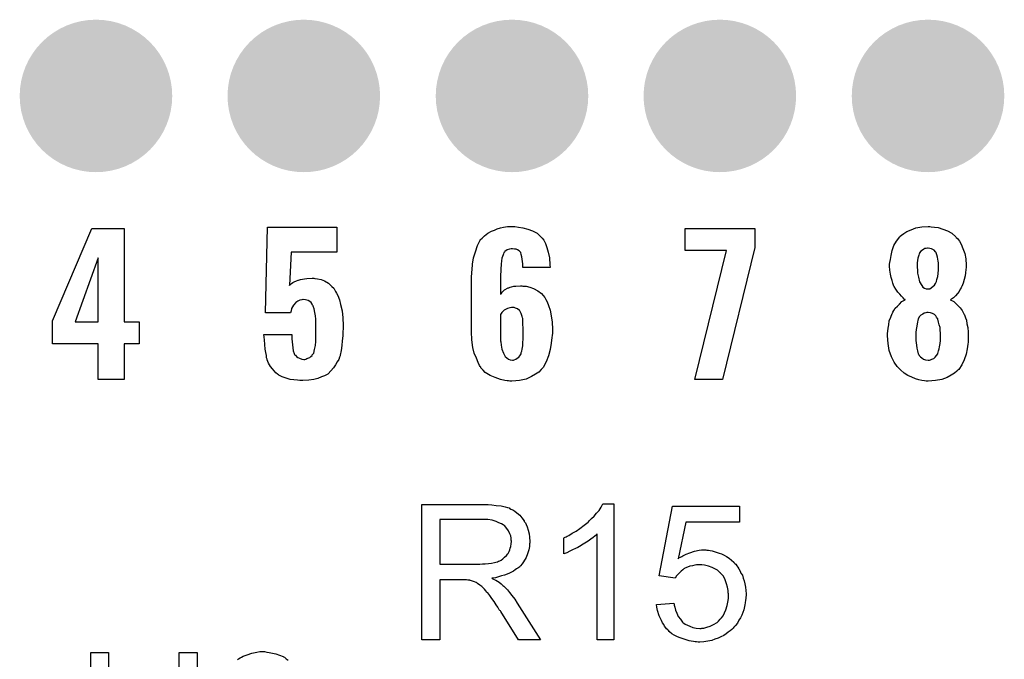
# Model space of a CAD drawing. Extents: x -0.07 to 0.95, y -0.15 to 2.1.
# Tile 8 of 15: x 0.4 to 0.68, y 0.75 to 0.94. Entities that reach past the tile are written whole.
import ezdxf

# ---------------------------------------------------------------- set-up
doc = ezdxf.new("R2010")
doc.units = 0
doc.layers.get('0').update_dxf_attribs({"linetype": 'CONTINUOUS'})
doc.layers.add('gto', color=2, linetype='CONTINUOUS')
doc.layers.add('gts', color=1, linetype='CONTINUOUS')

# ---------------------------------------------------------------- blocks, each defined once
blk = doc.blocks.new('D77')
at = {"const_width": 0.02165}
blk.add_lwpolyline([(-0.010825, 0, 1), (0.010825, 0, 1)], format="xyb", close=True, dxfattribs=at)

msp = doc.modelspace()

# ---------------------------------------------------------------- linework, layer by layer
at = {"layer": 'gto', "color": 2}
for points in [[(0.4285, 0.8493), (0.4328, 0.8493), (0.4328, 0.843), (0.4285, 0.843), (0.4285, 0.8329), (0.4211, 0.8329), (0.4211, 0.843), (0.4082, 0.843), (0.4082, 0.8495), (0.4193, 0.8758), (0.4285, 0.8758), (0.4285, 0.8493)], [(0.4889, 0.869), (0.4759, 0.869), (0.4754, 0.8597), (0.4756, 0.8598), (0.476, 0.8601), (0.4764, 0.8604), (0.4768, 0.8606), (0.4774, 0.8609), (0.4779, 0.8611), (0.478, 0.8611), (0.4783, 0.8612), (0.4786, 0.8613), (0.4791, 0.8614), (0.4797, 0.8615), (0.4804, 0.8616), (0.4819, 0.8617), (0.4823, 0.8617), (0.4826, 0.8616), (0.4834, 0.8615), (0.4844, 0.8613), (0.4854, 0.8609), (0.4865, 0.8602), (0.4875, 0.8593), (0.488, 0.8588), (0.4884, 0.8581), (0.4885, 0.8579), (0.4888, 0.8574), (0.4892, 0.8567), (0.4896, 0.8555), (0.4899, 0.8542), (0.4904, 0.8524), (0.4906, 0.8504), (0.4907, 0.8482), (0.4907, 0.8481), (0.4907, 0.8479), (0.4907, 0.8477), (0.4907, 0.8474), (0.4906, 0.8464), (0.4906, 0.8453), (0.4904, 0.8439), (0.4903, 0.8425), (0.4901, 0.8411), (0.4898, 0.8398), (0.4898, 0.8396), (0.4896, 0.8392), (0.4894, 0.8386), (0.489, 0.8379), (0.4885, 0.837), (0.4879, 0.8362), (0.4872, 0.8353), (0.4864, 0.8345), (0.4863, 0.8344), (0.4859, 0.8342), (0.4854, 0.8339), (0.4845, 0.8336), (0.4835, 0.8332), (0.4823, 0.8329), (0.4809, 0.8327), (0.4792, 0.8326), (0.4784, 0.8326), (0.4777, 0.8327), (0.4767, 0.8328), (0.4756, 0.8329), (0.4745, 0.8333), (0.4734, 0.8336), (0.4724, 0.8341), (0.4724, 0.8342), (0.472, 0.8344), (0.4716, 0.8348), (0.4711, 0.8353), (0.4706, 0.8359), (0.47, 0.8366), (0.4695, 0.8375), (0.4691, 0.8385), (0.4691, 0.8387), (0.4689, 0.839), (0.4689, 0.8397), (0.4687, 0.8405), (0.4685, 0.8415), (0.4684, 0.8428), (0.4683, 0.8441), (0.4682, 0.8457), (0.4761, 0.8457), (0.4761, 0.8455), (0.4761, 0.8451), (0.4761, 0.8444), (0.4762, 0.8436), (0.4764, 0.8419), (0.4765, 0.841), (0.4768, 0.8403), (0.4768, 0.8402), (0.4769, 0.84), (0.4771, 0.8398), (0.4774, 0.8394), (0.4778, 0.8391), (0.4783, 0.8389), (0.4789, 0.8387), (0.4795, 0.8386), (0.4798, 0.8386), (0.4801, 0.8387), (0.4804, 0.8388), (0.4812, 0.8391), (0.4815, 0.8394), (0.4819, 0.8397), (0.4819, 0.8398), (0.4819, 0.8399), (0.4821, 0.8401), (0.4823, 0.8404), (0.4825, 0.8414), (0.4828, 0.8425), (0.4828, 0.8426), (0.4828, 0.8429), (0.4829, 0.8433), (0.4829, 0.8439), (0.4829, 0.8446), (0.4829, 0.8455), (0.4829, 0.8466), (0.4829, 0.8479), (0.4829, 0.8479), (0.4829, 0.848), (0.4829, 0.8485), (0.4829, 0.8492), (0.4829, 0.85), (0.4828, 0.851), (0.4826, 0.8519), (0.4824, 0.8529), (0.4822, 0.8537), (0.4822, 0.8538), (0.482, 0.854), (0.4819, 0.8543), (0.4816, 0.8547), (0.4812, 0.855), (0.4807, 0.8553), (0.48, 0.8555), (0.4793, 0.8556), (0.4792, 0.8556), (0.4789, 0.8555), (0.4784, 0.8554), (0.4778, 0.8551), (0.4772, 0.8547), (0.4766, 0.854), (0.476, 0.853), (0.4759, 0.8524), (0.4757, 0.8518), (0.4686, 0.8518), (0.4692, 0.8761), (0.4889, 0.8761), (0.4889, 0.869)], [(0.5404, 0.8761), (0.5417, 0.8759), (0.5431, 0.8756), (0.5444, 0.8751), (0.5457, 0.8744), (0.5467, 0.8735), (0.5468, 0.8734), (0.5472, 0.873), (0.5476, 0.8724), (0.5481, 0.8715), (0.5485, 0.8704), (0.5489, 0.869), (0.5492, 0.8674), (0.5493, 0.8654), (0.5494, 0.8647), (0.5417, 0.8647), (0.5417, 0.8649), (0.5417, 0.8652), (0.5417, 0.8657), (0.5416, 0.8664), (0.5414, 0.8677), (0.5412, 0.8684), (0.5411, 0.8689), (0.5411, 0.8689), (0.541, 0.869), (0.5408, 0.8692), (0.5406, 0.8694), (0.5402, 0.8697), (0.5398, 0.8699), (0.5393, 0.8699), (0.5387, 0.87), (0.5384, 0.87), (0.5379, 0.8699), (0.5372, 0.8697), (0.5366, 0.8692), (0.5365, 0.869), (0.5363, 0.8689), (0.5362, 0.8686), (0.5361, 0.8683), (0.5359, 0.8678), (0.5357, 0.8673), (0.5356, 0.8666), (0.5356, 0.8665), (0.5356, 0.8663), (0.5355, 0.8659), (0.5355, 0.8653), (0.5354, 0.8645), (0.5354, 0.8636), (0.5353, 0.8626), (0.5353, 0.8614), (0.5353, 0.8571), (0.5355, 0.8572), (0.5358, 0.8577), (0.5365, 0.8583), (0.5375, 0.8589), (0.5376, 0.8589), (0.5377, 0.8589), (0.5381, 0.8591), (0.5385, 0.8592), (0.5391, 0.8594), (0.5397, 0.8594), (0.541, 0.8595), (0.5414, 0.8595), (0.5417, 0.8594), (0.5426, 0.8594), (0.5437, 0.8591), (0.5447, 0.8587), (0.5459, 0.8581), (0.547, 0.8573), (0.5479, 0.8562), (0.548, 0.856), (0.5482, 0.8556), (0.5486, 0.8549), (0.549, 0.8539), (0.5494, 0.8526), (0.5497, 0.851), (0.55, 0.8492), (0.5501, 0.8472), (0.5501, 0.8471), (0.5501, 0.8469), (0.5501, 0.8465), (0.5501, 0.846), (0.55, 0.8454), (0.5499, 0.8448), (0.5497, 0.8432), (0.5494, 0.8414), (0.549, 0.8396), (0.5483, 0.8379), (0.5474, 0.8363), (0.5473, 0.8361), (0.5469, 0.8357), (0.5462, 0.835), (0.5453, 0.8344), (0.5441, 0.8337), (0.5426, 0.833), (0.5407, 0.8326), (0.5397, 0.8325), (0.5386, 0.8324), (0.538, 0.8324), (0.5376, 0.8325), (0.5372, 0.8325), (0.5366, 0.8326), (0.5353, 0.8329), (0.5338, 0.8334), (0.5324, 0.834), (0.531, 0.8349), (0.5304, 0.8355), (0.5298, 0.8362), (0.5298, 0.8363), (0.5298, 0.8364), (0.5296, 0.8366), (0.5294, 0.8369), (0.529, 0.8377), (0.5285, 0.8389), (0.5279, 0.8404), (0.5275, 0.842), (0.5272, 0.8441), (0.5271, 0.8464), (0.5271, 0.8616), (0.5271, 0.8617), (0.5271, 0.8619), (0.5271, 0.8623), (0.5272, 0.8628), (0.5272, 0.8634), (0.5273, 0.864), (0.5274, 0.8656), (0.5277, 0.8674), (0.5282, 0.8691), (0.5288, 0.8709), (0.5296, 0.8724), (0.5296, 0.8725), (0.5297, 0.8726), (0.5301, 0.873), (0.5308, 0.8737), (0.5317, 0.8744), (0.5328, 0.875), (0.5336, 0.8753), (0.5344, 0.8757), (0.5353, 0.8759), (0.5362, 0.8761), (0.5373, 0.8763), (0.5394, 0.8763), (0.5404, 0.8761)], [(0.6075, 0.8704), (0.5984, 0.8329), (0.5905, 0.8329), (0.5995, 0.8695), (0.5878, 0.8695), (0.5878, 0.8758), (0.6075, 0.8758), (0.6075, 0.8704)], [(0.6576, 0.8762), (0.6585, 0.8761), (0.6596, 0.876), (0.6609, 0.8756), (0.6622, 0.8751), (0.6635, 0.8744), (0.6646, 0.8734), (0.6647, 0.8732), (0.6651, 0.8729), (0.6656, 0.8722), (0.6661, 0.8713), (0.6666, 0.8701), (0.6671, 0.8687), (0.6674, 0.8671), (0.6675, 0.8653), (0.6675, 0.8651), (0.6675, 0.8647), (0.6674, 0.8641), (0.6673, 0.8632), (0.6672, 0.8623), (0.667, 0.8613), (0.6667, 0.8602), (0.6663, 0.8593), (0.6662, 0.8592), (0.6661, 0.8589), (0.6658, 0.8585), (0.6655, 0.8579), (0.6651, 0.8573), (0.6645, 0.8566), (0.6639, 0.8561), (0.6631, 0.8555), (0.6632, 0.8554), (0.6636, 0.8552), (0.664, 0.855), (0.6646, 0.8545), (0.6651, 0.854), (0.6658, 0.8532), (0.6664, 0.8525), (0.6669, 0.8515), (0.667, 0.8514), (0.6671, 0.851), (0.6673, 0.8504), (0.6676, 0.8497), (0.6677, 0.8487), (0.668, 0.8476), (0.6681, 0.8463), (0.6681, 0.845), (0.6681, 0.8449), (0.6681, 0.8447), (0.6681, 0.8444), (0.6681, 0.844), (0.6681, 0.8435), (0.668, 0.8429), (0.6678, 0.8416), (0.6675, 0.8401), (0.667, 0.8385), (0.6663, 0.837), (0.6654, 0.8357), (0.6652, 0.8355), (0.6649, 0.8352), (0.6642, 0.8347), (0.6633, 0.8341), (0.6621, 0.8334), (0.6606, 0.8329), (0.6588, 0.8326), (0.6567, 0.8324), (0.6562, 0.8324), (0.6557, 0.8325), (0.6549, 0.8326), (0.6541, 0.8328), (0.6531, 0.8331), (0.6521, 0.8335), (0.651, 0.834), (0.6499, 0.8347), (0.6489, 0.8356), (0.6479, 0.8366), (0.6471, 0.8378), (0.6463, 0.8393), (0.6457, 0.8411), (0.6454, 0.8431), (0.6452, 0.8453), (0.6452, 0.8454), (0.6452, 0.8455), (0.6452, 0.8459), (0.6453, 0.8466), (0.6454, 0.8475), (0.6456, 0.8484), (0.6457, 0.8495), (0.6461, 0.8506), (0.6465, 0.8516), (0.6466, 0.8517), (0.6467, 0.852), (0.647, 0.8525), (0.6474, 0.8531), (0.648, 0.8537), (0.6486, 0.8543), (0.6493, 0.855), (0.6502, 0.8555), (0.6502, 0.8556), (0.6499, 0.8557), (0.6496, 0.8561), (0.6492, 0.8565), (0.6487, 0.8571), (0.6481, 0.8577), (0.6476, 0.8585), (0.6471, 0.8593), (0.647, 0.8594), (0.6469, 0.8597), (0.6467, 0.8602), (0.6465, 0.861), (0.6462, 0.8618), (0.646, 0.8628), (0.6459, 0.8639), (0.6458, 0.8651), (0.6458, 0.8652), (0.6458, 0.8654), (0.6458, 0.8656), (0.6459, 0.8661), (0.646, 0.867), (0.6462, 0.8681), (0.6465, 0.8695), (0.647, 0.8709), (0.6477, 0.8722), (0.6487, 0.8734), (0.6488, 0.8736), (0.6492, 0.8739), (0.6498, 0.8743), (0.6507, 0.8749), (0.6519, 0.8754), (0.6532, 0.8759), (0.6549, 0.8762), (0.6567, 0.8763), (0.6572, 0.8763), (0.6576, 0.8762)], [(0.6567, 0.8702), (0.6565, 0.8702), (0.6562, 0.8701), (0.6558, 0.8701), (0.6555, 0.8699), (0.6551, 0.8696), (0.6547, 0.8693), (0.6543, 0.8688), (0.6543, 0.8687), (0.6542, 0.8686), (0.6541, 0.8682), (0.654, 0.8679), (0.6538, 0.8673), (0.6537, 0.8667), (0.6536, 0.866), (0.6536, 0.8651), (0.6536, 0.8651), (0.6536, 0.8649), (0.6536, 0.8646), (0.6537, 0.8641), (0.6537, 0.8631), (0.654, 0.8619), (0.6543, 0.8606), (0.6549, 0.8596), (0.6552, 0.8591), (0.6557, 0.8588), (0.6562, 0.8586), (0.6567, 0.8586), (0.6569, 0.8586), (0.6572, 0.8586), (0.6576, 0.8589), (0.6582, 0.8594), (0.6585, 0.8597), (0.6588, 0.8601), (0.6591, 0.8607), (0.6592, 0.8613), (0.6595, 0.8621), (0.6596, 0.863), (0.6597, 0.864), (0.6597, 0.8651), (0.6597, 0.8652), (0.6597, 0.8656), (0.6597, 0.866), (0.6596, 0.8665), (0.6594, 0.8676), (0.6592, 0.8683), (0.659, 0.8688), (0.659, 0.8689), (0.6588, 0.8691), (0.6584, 0.8696), (0.6577, 0.87), (0.6572, 0.8701), (0.6567, 0.8702)], [(0.4211, 0.8674), (0.4146, 0.8493), (0.4211, 0.8493), (0.4211, 0.8674)], [(0.4754, 0.8597), (0.4754, 0.8597), (0.4754, 0.8596), (0.4754, 0.8597)], [(0.5392, 0.8533), (0.5385, 0.8533), (0.538, 0.8532), (0.5373, 0.853), (0.5366, 0.8527), (0.5364, 0.8526), (0.5361, 0.8523), (0.5357, 0.8519), (0.5353, 0.8513), (0.5353, 0.8445), (0.5353, 0.8444), (0.5353, 0.8443), (0.5353, 0.8439), (0.5354, 0.8436), (0.5355, 0.8426), (0.5357, 0.8415), (0.5362, 0.8404), (0.5367, 0.8394), (0.5371, 0.839), (0.5376, 0.8387), (0.5381, 0.8385), (0.5387, 0.8384), (0.539, 0.8384), (0.5392, 0.8385), (0.5397, 0.8387), (0.5401, 0.8389), (0.5405, 0.8392), (0.5408, 0.8396), (0.5412, 0.8402), (0.5412, 0.8403), (0.5412, 0.8405), (0.5414, 0.8409), (0.5415, 0.8415), (0.5417, 0.8424), (0.5417, 0.8433), (0.5418, 0.8444), (0.5418, 0.8458), (0.5418, 0.8459), (0.5418, 0.8462), (0.5418, 0.8467), (0.5418, 0.8474), (0.5417, 0.8487), (0.5417, 0.8494), (0.5417, 0.8499), (0.5417, 0.85), (0.5417, 0.8502), (0.5416, 0.8504), (0.5415, 0.8508), (0.5412, 0.8516), (0.5408, 0.8524), (0.5408, 0.8524), (0.5407, 0.8525), (0.5402, 0.8529), (0.5396, 0.8531), (0.5392, 0.8533)], [(0.6567, 0.8519), (0.6564, 0.8519), (0.6561, 0.8518), (0.6556, 0.8517), (0.6552, 0.8514), (0.6547, 0.8511), (0.6542, 0.8507), (0.6539, 0.85), (0.6539, 0.8499), (0.6538, 0.8497), (0.6537, 0.8492), (0.6536, 0.8487), (0.6535, 0.848), (0.6533, 0.8471), (0.6532, 0.8462), (0.6532, 0.845), (0.6532, 0.8449), (0.6532, 0.8445), (0.6532, 0.844), (0.6533, 0.8433), (0.6534, 0.8426), (0.6535, 0.8418), (0.6537, 0.841), (0.6539, 0.8402), (0.6539, 0.8402), (0.6541, 0.84), (0.6542, 0.8397), (0.6546, 0.8393), (0.6549, 0.839), (0.6554, 0.8387), (0.656, 0.8385), (0.6567, 0.8384), (0.6571, 0.8384), (0.6574, 0.8385), (0.6578, 0.8387), (0.6583, 0.8388), (0.6587, 0.8392), (0.6591, 0.8397), (0.6595, 0.8402), (0.6595, 0.8403), (0.6596, 0.8406), (0.6597, 0.841), (0.6599, 0.8416), (0.66, 0.8422), (0.6601, 0.8431), (0.6602, 0.844), (0.6602, 0.845), (0.6602, 0.8452), (0.6602, 0.8455), (0.6602, 0.8461), (0.6601, 0.8468), (0.6601, 0.8476), (0.6599, 0.8484), (0.6597, 0.8492), (0.6595, 0.85), (0.6595, 0.8501), (0.6593, 0.8503), (0.6591, 0.8506), (0.6589, 0.851), (0.6585, 0.8513), (0.658, 0.8516), (0.6574, 0.8518), (0.6567, 0.8519)], [(0.5313, 0.7974), (0.5318, 0.7974), (0.5329, 0.7973), (0.5341, 0.7971), (0.5355, 0.797), (0.5367, 0.7967), (0.5373, 0.7965), (0.5378, 0.7964), (0.5379, 0.7964), (0.5379, 0.7963), (0.5383, 0.7961), (0.5388, 0.7959), (0.5394, 0.7955), (0.54, 0.795), (0.5408, 0.7944), (0.5414, 0.7936), (0.5421, 0.7927), (0.5421, 0.7926), (0.5421, 0.7926), (0.5424, 0.7922), (0.5426, 0.7917), (0.5429, 0.791), (0.5432, 0.7901), (0.5435, 0.7891), (0.5436, 0.7881), (0.5437, 0.7869), (0.5437, 0.7869), (0.5437, 0.7868), (0.5437, 0.7865), (0.5436, 0.7862), (0.5436, 0.7859), (0.5436, 0.7855), (0.5434, 0.7845), (0.543, 0.7834), (0.5426, 0.7823), (0.5419, 0.7811), (0.5415, 0.7805), (0.541, 0.78), (0.541, 0.7799), (0.5409, 0.7799), (0.5408, 0.7797), (0.5405, 0.7795), (0.5403, 0.7793), (0.5399, 0.7791), (0.5395, 0.7788), (0.539, 0.7785), (0.5385, 0.7782), (0.5379, 0.7779), (0.5372, 0.7776), (0.5365, 0.7773), (0.5356, 0.7771), (0.5348, 0.7768), (0.5339, 0.7766), (0.5329, 0.7765), (0.533, 0.7764), (0.5332, 0.7763), (0.5335, 0.7761), (0.534, 0.7759), (0.535, 0.7753), (0.5355, 0.7749), (0.5359, 0.7745), (0.536, 0.7744), (0.5363, 0.7742), (0.5368, 0.7737), (0.5373, 0.7732), (0.5379, 0.7724), (0.5386, 0.7715), (0.5394, 0.7705), (0.5401, 0.7694), (0.5467, 0.759), (0.5404, 0.759), (0.5354, 0.767), (0.5354, 0.767), (0.5353, 0.7672), (0.5351, 0.7673), (0.535, 0.7675), (0.5346, 0.7682), (0.5341, 0.7689), (0.5335, 0.7698), (0.5329, 0.7707), (0.5323, 0.7715), (0.5317, 0.7723), (0.5316, 0.7723), (0.5315, 0.7725), (0.5312, 0.7729), (0.5308, 0.7733), (0.53, 0.7741), (0.5295, 0.7745), (0.5291, 0.7748), (0.529, 0.7749), (0.5289, 0.7749), (0.5287, 0.775), (0.5284, 0.7752), (0.528, 0.7754), (0.5277, 0.7755), (0.5268, 0.7758), (0.5267, 0.7758), (0.5266, 0.7759), (0.5264, 0.7759), (0.5261, 0.7759), (0.5257, 0.776), (0.5253, 0.776), (0.5247, 0.776), (0.5181, 0.776), (0.5181, 0.759), (0.513, 0.759), (0.513, 0.7974), (0.5308, 0.7974), (0.5313, 0.7974)], [(0.5675, 0.759), (0.5628, 0.759), (0.5628, 0.789), (0.5627, 0.789), (0.5625, 0.7887), (0.5621, 0.7884), (0.5616, 0.788), (0.561, 0.7875), (0.5602, 0.787), (0.5593, 0.7864), (0.5583, 0.7858), (0.5582, 0.7858), (0.5582, 0.7857), (0.5578, 0.7855), (0.5573, 0.7852), (0.5566, 0.7849), (0.5558, 0.7845), (0.555, 0.7841), (0.5542, 0.7837), (0.5533, 0.7834), (0.5533, 0.7879), (0.5534, 0.7879), (0.5535, 0.788), (0.5537, 0.7881), (0.554, 0.7882), (0.5543, 0.7884), (0.5547, 0.7886), (0.5557, 0.7892), (0.5568, 0.7898), (0.5579, 0.7906), (0.5591, 0.7915), (0.5602, 0.7924), (0.5603, 0.7925), (0.5603, 0.7925), (0.5605, 0.7927), (0.5607, 0.7929), (0.5612, 0.7934), (0.5619, 0.7941), (0.5626, 0.7949), (0.5633, 0.7957), (0.5639, 0.7966), (0.5644, 0.7976), (0.5675, 0.7976), (0.5675, 0.759)], [(0.6032, 0.7924), (0.5879, 0.7924), (0.5858, 0.782), (0.5859, 0.7821), (0.586, 0.7821), (0.5861, 0.7823), (0.5864, 0.7824), (0.5868, 0.7826), (0.5871, 0.7828), (0.588, 0.7833), (0.5891, 0.7837), (0.5904, 0.7841), (0.5917, 0.7844), (0.5924, 0.7845), (0.5936, 0.7845), (0.5939, 0.7844), (0.5944, 0.7844), (0.5949, 0.7843), (0.5954, 0.7842), (0.596, 0.784), (0.5974, 0.7836), (0.5981, 0.7834), (0.5988, 0.783), (0.5995, 0.7826), (0.6002, 0.7821), (0.6009, 0.7816), (0.6016, 0.781), (0.6016, 0.7809), (0.6017, 0.7808), (0.6019, 0.7806), (0.6021, 0.7804), (0.6024, 0.78), (0.6027, 0.7796), (0.603, 0.7791), (0.6034, 0.7785), (0.6036, 0.7779), (0.604, 0.7773), (0.6042, 0.7765), (0.6045, 0.7757), (0.6047, 0.7749), (0.6049, 0.7739), (0.605, 0.773), (0.6051, 0.772), (0.6051, 0.7719), (0.6051, 0.7718), (0.6051, 0.7715), (0.605, 0.7711), (0.605, 0.7707), (0.6049, 0.7702), (0.6048, 0.7695), (0.6047, 0.7689), (0.6044, 0.7675), (0.6038, 0.766), (0.6035, 0.7652), (0.603, 0.7645), (0.6026, 0.7637), (0.602, 0.763), (0.602, 0.7629), (0.6019, 0.7628), (0.6016, 0.7626), (0.6014, 0.7623), (0.601, 0.7619), (0.6005, 0.7615), (0.6, 0.7611), (0.5994, 0.7607), (0.5987, 0.7602), (0.5979, 0.7598), (0.5971, 0.7594), (0.5962, 0.7591), (0.5953, 0.7588), (0.5942, 0.7586), (0.5931, 0.7584), (0.5919, 0.7583), (0.5914, 0.7583), (0.591, 0.7584), (0.5906, 0.7584), (0.5901, 0.7585), (0.5895, 0.7586), (0.5889, 0.7587), (0.5875, 0.7591), (0.5861, 0.7596), (0.5854, 0.7599), (0.5846, 0.7603), (0.584, 0.7607), (0.5833, 0.7612), (0.5833, 0.7613), (0.5832, 0.7613), (0.583, 0.7616), (0.5828, 0.7618), (0.5825, 0.7621), (0.5823, 0.7624), (0.5819, 0.7628), (0.5817, 0.7633), (0.5813, 0.7638), (0.581, 0.7644), (0.5804, 0.7658), (0.5799, 0.7673), (0.5797, 0.7682), (0.5796, 0.769), (0.5845, 0.7694), (0.5845, 0.7694), (0.5845, 0.7693), (0.5846, 0.7691), (0.5846, 0.7688), (0.5848, 0.7682), (0.585, 0.7674), (0.5854, 0.7665), (0.5858, 0.7656), (0.5864, 0.7648), (0.587, 0.764), (0.5871, 0.7639), (0.5874, 0.7637), (0.5878, 0.7634), (0.5884, 0.7631), (0.5891, 0.7628), (0.5899, 0.7625), (0.5909, 0.7623), (0.5919, 0.7622), (0.5923, 0.7622), (0.5925, 0.7623), (0.5931, 0.7623), (0.5939, 0.7626), (0.5949, 0.7628), (0.5958, 0.7633), (0.5968, 0.7639), (0.5972, 0.7643), (0.5977, 0.7648), (0.5977, 0.7648), (0.5978, 0.7649), (0.5979, 0.765), (0.5981, 0.7652), (0.5985, 0.7658), (0.5989, 0.7666), (0.5993, 0.7675), (0.5997, 0.7687), (0.6, 0.7701), (0.6001, 0.7708), (0.6001, 0.7716), (0.6001, 0.7717), (0.6001, 0.7718), (0.6001, 0.772), (0.6, 0.7723), (0.6, 0.7726), (0.6, 0.773), (0.5998, 0.7739), (0.5995, 0.7749), (0.5991, 0.776), (0.5986, 0.777), (0.5978, 0.7779), (0.5978, 0.778), (0.5977, 0.778), (0.5974, 0.7783), (0.5969, 0.7787), (0.5962, 0.7791), (0.5954, 0.7795), (0.5944, 0.7799), (0.5932, 0.7802), (0.5925, 0.7803), (0.5915, 0.7803), (0.591, 0.7803), (0.5905, 0.7802), (0.5898, 0.78), (0.5891, 0.7799), (0.5884, 0.7796), (0.5877, 0.7793), (0.5876, 0.7792), (0.5874, 0.7791), (0.5871, 0.7788), (0.5866, 0.7785), (0.5862, 0.7781), (0.5858, 0.7776), (0.5853, 0.7771), (0.5849, 0.7765), (0.5804, 0.7771), (0.5842, 0.7969), (0.6032, 0.7969), (0.6032, 0.7924)], [(0.5302, 0.7931), (0.5181, 0.7931), (0.5181, 0.7804), (0.5295, 0.7804), (0.5302, 0.7805), (0.531, 0.7805), (0.5319, 0.7806), (0.5328, 0.7807), (0.5336, 0.7809), (0.5344, 0.7811), (0.5345, 0.7811), (0.5348, 0.7813), (0.5351, 0.7814), (0.5355, 0.7816), (0.536, 0.782), (0.5365, 0.7824), (0.537, 0.7829), (0.5374, 0.7834), (0.5375, 0.7835), (0.5376, 0.7837), (0.5378, 0.784), (0.538, 0.7845), (0.5381, 0.785), (0.5383, 0.7855), (0.5384, 0.7862), (0.5385, 0.7869), (0.5385, 0.7869), (0.5385, 0.787), (0.5384, 0.7873), (0.5384, 0.7878), (0.5383, 0.7885), (0.538, 0.7891), (0.5376, 0.7899), (0.5371, 0.7906), (0.5365, 0.7914), (0.5364, 0.7914), (0.5361, 0.7916), (0.5356, 0.7919), (0.5349, 0.7922), (0.5341, 0.7926), (0.533, 0.7929), (0.5317, 0.7931), (0.5302, 0.7931)], [(0.419, 0.7332), (0.419, 0.7554), (0.4241, 0.7554), (0.4241, 0.7332)], [(0.4441, 0.7332), (0.4441, 0.7554), (0.4492, 0.7554), (0.4492, 0.7332)], [(0.4607, 0.7534), (0.461, 0.7536), (0.4614, 0.7538), (0.4618, 0.754), (0.4623, 0.7543), (0.4634, 0.7547), (0.4647, 0.7552), (0.4662, 0.7555), (0.467, 0.7556), (0.4683, 0.7556), (0.469, 0.7555)], [(0.469, 0.7555), (0.4697, 0.7554), (0.4706, 0.7552), (0.4716, 0.755), (0.4726, 0.7546), (0.4736, 0.7542), (0.4736, 0.7542), (0.4737, 0.7541), (0.474, 0.754), (0.4745, 0.7536), (0.4751, 0.7532)]]:
    msp.add_lwpolyline(points, dxfattribs=at)

# ---------------------------------------------------------------- block references
at = {"layer": 'gts'}
for p in [(0.4205, 0.9134), (0.4795, 0.9134), (0.5386, 0.9134), (0.5976, 0.9134), (0.6567, 0.9134)]:
    msp.add_blockref('D77', p, dxfattribs=at)

doc.saveas('drawing.dxf')
